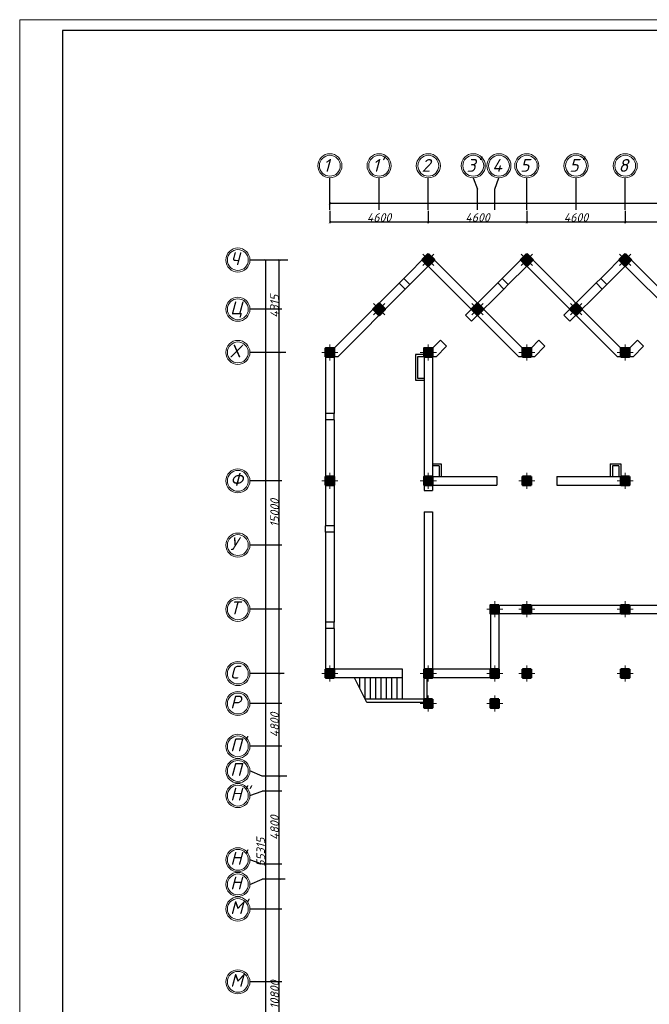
# Model space of a CAD drawing. Header units: millimetres. Extents: x 473009 to 2502882, y 456217 to 1153743.
# Tile 26 of 124: x 1149348 to 1178767, y 493643 to 539633. Entities that reach past the tile are written whole.
import ezdxf

# ---------------------------------------------------------------- set-up
doc = ezdxf.new("R2010")
doc.units = ezdxf.units.MM
doc.layers.add('kolonn', color=7, linetype='Continuous')
doc.layers.add('os', color=3, linetype='Continuous')
doc.layers.add('ЭМ', color=240, linetype='Continuous', lineweight=20)
doc.styles.get("Standard").update_dxf_attribs({"font": 'isocpeui.ttf'})
doc.dimstyles.new('ISO-25', dxfattribs={"dimtxt": 400, "dimasz": 100, "dimexe": 50, "dimexo": 50, "dimgap": 20, "dimtad": 1, "dimdec": 0, "dimtxsty": 'Standard', "dimblk": 'ARCHTICK', "dimcen": 20, "dimclrd": 1, "dimclre": 1, "dimadec": 0, "dimazin": 0, "dimtfac": 1, "dimtdec": 0, "dimtmove": 0, "dimatfit": 3, "dimldrblk": 'ARCHTICK', "dimfxl": 1, "dimarcsym": 0})

# ---------------------------------------------------------------- blocks, each defined once
blk = doc.blocks.new('_ArchTick')
at = {"color": 0, "linetype": 'ByBlock', "const_width": 0.15}
blk.add_lwpolyline([(-0.5, -0.5), (0.5, 0.5)], dxfattribs=at)
blk = doc.blocks.new('*D127')
at = {"color": 1, "lineweight": -2, "transparency": 16777216}
for p, q in [((1161755, 499493), (1161428, 499493)), ((1161478, 488693), (1161478, 499493)), ((1161786, 488693), (1161428, 488693))]:
    blk.add_line(p, q, dxfattribs=at)
at = {"layer": 'Defpoints', "color": 0, "lineweight": 50, "transparency": 16777216}
for p in [(1161478, 499493), (1161805, 499493), (1161836, 488693)]:
    blk.add_point(p, dxfattribs=at)
at = {"color": 1, "lineweight": -2, "transparency": 16777216, "xscale": 100, "yscale": 100, "zscale": 100}
for p, rotation in [((1161478, 499493), 90), ((1161478, 488693), 270)]:
    blk.add_blockref('_ArchTick', p, dxfattribs=dict(at, rotation=rotation))
at = {"color": 0, "transparency": 16777216, "insert": (1161258, 494093), "char_height": 400, "attachment_point": 5, "rotation": 90}
blk.add_mtext('10800', dxfattribs=at)
blk = doc.blocks.new('*D128')
at = {"color": 1, "lineweight": -2, "transparency": 16777216}
for p, q in [((1161825, 504293), (1161428, 504293)), ((1161478, 499493), (1161478, 504293)), ((1161755, 499493), (1161428, 499493))]:
    blk.add_line(p, q, dxfattribs=at)
at = {"layer": 'Defpoints', "color": 0, "lineweight": 50, "transparency": 16777216}
for p in [(1161478, 504293), (1161875, 504293), (1161805, 499493)]:
    blk.add_point(p, dxfattribs=at)
at = {"color": 1, "lineweight": -2, "transparency": 16777216, "xscale": 100, "yscale": 100, "zscale": 100}
for p, rotation in [((1161478, 504293), 90), ((1161478, 499493), 270)]:
    blk.add_blockref('_ArchTick', p, dxfattribs=dict(at, rotation=rotation))
at = {"color": 0, "transparency": 16777216, "insert": (1161258, 501893), "char_height": 400, "attachment_point": 5, "rotation": 90}
blk.add_mtext('4800', dxfattribs=at)
blk = doc.blocks.new('*D129')
at = {"color": 1, "lineweight": -2, "transparency": 16777216}
for p, q in [((1161713, 509093), (1161428, 509093)), ((1161478, 504293), (1161478, 509093)), ((1161825, 504293), (1161428, 504293))]:
    blk.add_line(p, q, dxfattribs=at)
at = {"layer": 'Defpoints', "color": 0, "lineweight": 50, "transparency": 16777216}
for p in [(1161478, 509093), (1161763, 509093), (1161875, 504293)]:
    blk.add_point(p, dxfattribs=at)
at = {"color": 1, "lineweight": -2, "transparency": 16777216, "xscale": 100, "yscale": 100, "zscale": 100}
for p, rotation in [((1161478, 509093), 90), ((1161478, 504293), 270)]:
    blk.add_blockref('_ArchTick', p, dxfattribs=dict(at, rotation=rotation))
at = {"color": 0, "transparency": 16777216, "insert": (1161258, 506693), "char_height": 400, "attachment_point": 5, "rotation": 90}
blk.add_mtext('4800', dxfattribs=at)
blk = doc.blocks.new('*D130')
at = {"color": 1, "lineweight": -2, "transparency": 16777216}
for p, q in [((1161778, 524093), (1161428, 524093)), ((1161478, 509093), (1161478, 524093)), ((1161713, 509093), (1161428, 509093))]:
    blk.add_line(p, q, dxfattribs=at)
at = {"layer": 'Defpoints', "color": 0, "lineweight": 50, "transparency": 16777216}
for p in [(1161478, 524093), (1161828, 524093), (1161763, 509093)]:
    blk.add_point(p, dxfattribs=at)
at = {"color": 1, "lineweight": -2, "transparency": 16777216, "xscale": 100, "yscale": 100, "zscale": 100}
for p, rotation in [((1161478, 524093), 90), ((1161478, 509093), 270)]:
    blk.add_blockref('_ArchTick', p, dxfattribs=dict(at, rotation=rotation))
at = {"color": 0, "transparency": 16777216, "insert": (1161258, 516593), "char_height": 400, "attachment_point": 5, "rotation": 90}
blk.add_mtext('15000', dxfattribs=at)
blk = doc.blocks.new('*D131')
at = {"color": 1, "lineweight": -2, "transparency": 16777216}
for p, q in [((1161883, 528408), (1161428, 528408)), ((1161478, 524093), (1161478, 528408)), ((1161778, 524093), (1161428, 524093))]:
    blk.add_line(p, q, dxfattribs=at)
at = {"layer": 'Defpoints', "color": 0, "lineweight": 50, "transparency": 16777216}
for p in [(1161478, 528408), (1161933, 528408), (1161828, 524093)]:
    blk.add_point(p, dxfattribs=at)
at = {"color": 1, "lineweight": -2, "transparency": 16777216, "xscale": 100, "yscale": 100, "zscale": 100}
for p, rotation in [((1161478, 528408), 90), ((1161478, 524093), 270)]:
    blk.add_blockref('_ArchTick', p, dxfattribs=dict(at, rotation=rotation))
at = {"color": 0, "transparency": 16777216, "insert": (1161258, 526250), "char_height": 400, "attachment_point": 5, "rotation": 90}
blk.add_mtext('4315', dxfattribs=at)
blk = doc.blocks.new('*D142')
at = {"color": 1, "lineweight": -2, "transparency": 16777216}
for p, q in [((1177641, 530699), (1177641, 530126)), ((1182241, 530699), (1182241, 530126)), ((1182241, 530176), (1177641, 530176))]:
    blk.add_line(p, q, dxfattribs=at)
at = {"layer": 'Defpoints', "color": 0, "lineweight": 50, "transparency": 16777216}
for p in [(1177641, 530749), (1182241, 530749), (1177641, 530176)]:
    blk.add_point(p, dxfattribs=at)
at = {"color": 1, "lineweight": -2, "transparency": 16777216, "xscale": 100, "yscale": 100, "zscale": 100, "rotation": 180}
blk.add_blockref('_ArchTick', (1177641, 530176), dxfattribs=at)
at = {"color": 1, "lineweight": -2, "transparency": 16777216, "xscale": 100, "yscale": 100, "zscale": 100}
blk.add_blockref('_ArchTick', (1182241, 530176), dxfattribs=at)
at = {"color": 0, "transparency": 16777216, "insert": (1179941, 530396), "char_height": 400, "attachment_point": 5}
blk.add_mtext('4600', dxfattribs=at)
blk = doc.blocks.new('*D143')
at = {"color": 1, "lineweight": -2, "transparency": 16777216}
for p, q in [((1173041, 530699), (1173041, 530126)), ((1177641, 530699), (1177641, 530126)), ((1177641, 530176), (1173041, 530176))]:
    blk.add_line(p, q, dxfattribs=at)
at = {"layer": 'Defpoints', "color": 0, "lineweight": 50, "transparency": 16777216}
for p in [(1173041, 530749), (1177641, 530749), (1173041, 530176)]:
    blk.add_point(p, dxfattribs=at)
at = {"color": 1, "lineweight": -2, "transparency": 16777216, "xscale": 100, "yscale": 100, "zscale": 100, "rotation": 180}
blk.add_blockref('_ArchTick', (1173041, 530176), dxfattribs=at)
at = {"color": 1, "lineweight": -2, "transparency": 16777216, "xscale": 100, "yscale": 100, "zscale": 100}
blk.add_blockref('_ArchTick', (1177641, 530176), dxfattribs=at)
at = {"color": 0, "transparency": 16777216, "insert": (1175341, 530396), "char_height": 400, "attachment_point": 5}
blk.add_mtext('4600', dxfattribs=at)
blk = doc.blocks.new('*D144')
at = {"color": 1, "lineweight": -2, "transparency": 16777216}
for p, q in [((1168441, 530699), (1168441, 530126)), ((1173041, 530699), (1173041, 530126)), ((1173041, 530176), (1168441, 530176))]:
    blk.add_line(p, q, dxfattribs=at)
at = {"layer": 'Defpoints', "color": 0, "lineweight": 50, "transparency": 16777216}
for p in [(1168441, 530749), (1173041, 530749), (1168441, 530176)]:
    blk.add_point(p, dxfattribs=at)
at = {"color": 1, "lineweight": -2, "transparency": 16777216, "xscale": 100, "yscale": 100, "zscale": 100, "rotation": 180}
blk.add_blockref('_ArchTick', (1168441, 530176), dxfattribs=at)
at = {"color": 1, "lineweight": -2, "transparency": 16777216, "xscale": 100, "yscale": 100, "zscale": 100}
blk.add_blockref('_ArchTick', (1173041, 530176), dxfattribs=at)
at = {"color": 0, "transparency": 16777216, "insert": (1170741, 530396), "char_height": 400, "attachment_point": 5}
blk.add_mtext('4600', dxfattribs=at)
blk = doc.blocks.new('*D145')
at = {"color": 1, "lineweight": -2, "transparency": 16777216}
for p, q in [((1163841, 530699), (1163841, 530126)), ((1168441, 530699), (1168441, 530126)), ((1168441, 530176), (1163841, 530176))]:
    blk.add_line(p, q, dxfattribs=at)
at = {"layer": 'Defpoints', "color": 0, "lineweight": 50, "transparency": 16777216}
for p in [(1163841, 530749), (1168441, 530749), (1163841, 530176)]:
    blk.add_point(p, dxfattribs=at)
at = {"color": 1, "lineweight": -2, "transparency": 16777216, "xscale": 100, "yscale": 100, "zscale": 100, "rotation": 180}
blk.add_blockref('_ArchTick', (1163841, 530176), dxfattribs=at)
at = {"color": 1, "lineweight": -2, "transparency": 16777216, "xscale": 100, "yscale": 100, "zscale": 100}
blk.add_blockref('_ArchTick', (1168441, 530176), dxfattribs=at)
at = {"color": 0, "transparency": 16777216, "insert": (1166141, 530396), "char_height": 400, "attachment_point": 5}
blk.add_mtext('4600', dxfattribs=at)
blk = doc.blocks.new('*D146')
at = {"color": 1, "lineweight": -2, "transparency": 16777216}
for p, q in [((1163841, 531063), (1251041, 531063)), ((1163841, 531035), (1163841, 531013)), ((1251041, 531035), (1251041, 531013))]:
    blk.add_line(p, q, dxfattribs=at)
at = {"layer": 'Defpoints', "color": 0, "lineweight": 50, "transparency": 16777216}
for p in [(1163841, 531085), (1251041, 531085), (1251041, 531063)]:
    blk.add_point(p, dxfattribs=at)
at = {"color": 1, "lineweight": -2, "transparency": 16777216, "xscale": 100, "yscale": 100, "zscale": 100, "rotation": 180}
blk.add_blockref('_ArchTick', (1163841, 531063), dxfattribs=at)
at = {"color": 1, "lineweight": -2, "transparency": 16777216, "xscale": 100, "yscale": 100, "zscale": 100}
blk.add_blockref('_ArchTick', (1251041, 531063), dxfattribs=at)
at = {"color": 0, "transparency": 16777216, "insert": (1207441, 531285), "char_height": 400, "attachment_point": 5}
blk.add_mtext('87200', dxfattribs=at)
blk = doc.blocks.new('*D157')
at = {"color": 1, "lineweight": -2, "transparency": 16777216}
for p, q in [((1160798, 528408), (1160779, 528408)), ((1160829, 528408), (1160829, 473093)), ((1160950, 473093), (1160779, 473093))]:
    blk.add_line(p, q, dxfattribs=at)
at = {"layer": 'Defpoints', "color": 0, "lineweight": 50, "transparency": 16777216}
for p in [(1160848, 528408), (1160829, 473093), (1161000, 473093)]:
    blk.add_point(p, dxfattribs=at)
at = {"color": 1, "lineweight": -2, "transparency": 16777216, "xscale": 100, "yscale": 100, "zscale": 100}
for p, rotation in [((1160829, 528408), 90), ((1160829, 473093), 270)]:
    blk.add_blockref('_ArchTick', p, dxfattribs=dict(at, rotation=rotation))
at = {"color": 0, "transparency": 16777216, "insert": (1160609, 500750), "char_height": 400, "attachment_point": 5, "rotation": 90}
blk.add_mtext('55315', dxfattribs=at)
blk = doc.blocks.new('ghsdd')
at = {"ltscale": 50}
h = blk.add_hatch(color=256, dxfattribs=at)
h.paths.add_polyline_path([(0, 200), (-200, 200), (-200, 0), (0, 0)])
h.paths.add_polyline_path([(200, 0), (200, 200), (0, 200), (0, 0)])
h.paths.add_polyline_path([(0, 0), (-200, 0), (-200, -200), (0, -200)])
h.paths.add_polyline_path([(0, 0), (0, -200), (200, -200), (200, 0)])
at = {"lineweight": 0}
for p, q in [((0, -374), (0, 374)), ((-374, 0), (374, 0))]:
    blk.add_line(p, q, dxfattribs=at)
at = {"lineweight": 50, "ltscale": 50}
blk.add_lwpolyline([(200, 200), (200, -200), (-200, -200), (-200, 200), (200, 200)], dxfattribs=at)
blk = doc.blocks.new('1231234431252433')
at = {"layer": 'ЭМ', "color": 0, "lineweight": 20, "ltscale": 0.5}
blk.add_lwpolyline([(287242, 187022), (413342, 187022), (413342, 269622), (287242, 269622)], close=True, dxfattribs=at)
at = {"layer": 'ЭМ', "color": 0, "lineweight": 30, "ltscale": 0.5}
blk.add_lwpolyline([(289242, 187522), (412842, 187522), (412842, 269122), (289242, 269122)], close=True, dxfattribs=at)

msp = doc.modelspace()

# ---------------------------------------------------------------- linework, layer by layer
at = {"lineweight": 30}
for p, q in [((1167294, 527545.3), (1168441.4, 528692.6)), ((1172841.4, 524292.6), (1168441.4, 528692.6)), ((1171896, 527547.3), (1173041.4, 528692.6)), ((1177441.4, 524292.6), (1173041.4, 528692.6)), ((1176496, 527547.3), (1177641.4, 528692.6)), ((1182041.4, 524292.6), (1177641.4, 528692.6)), ((1167576.9, 527262.4), (1168441.4, 528126.9)), ((1172675.7, 523892.6), (1168441.4, 528126.9)), ((1172178.9, 527264.4), (1173041.4, 528126.9)), ((1177275.7, 523892.6), (1173041.4, 528126.9)), ((1176778.9, 527264.4), (1177641.4, 528126.9)), ((1181875.7, 523892.6), (1177641.4, 528126.9)), ((1167576.9, 527262.4), (1167294, 527545.3)), ((1172178.9, 527264.4), (1171894, 527549.3)), ((1176778.9, 527264.4), (1176494, 527549.3)), ((1164041.4, 524292.6), (1167081.9, 527333.1)), ((1167364.7, 527050.3), (1167081.9, 527333.1)), ((1170175.7, 525826.9), (1171683.9, 527335.1)), ((1171966.7, 527052.3), (1171681.9, 527337.1)), ((1174775.7, 525826.9), (1176283.9, 527335.1)), ((1176566.7, 527052.3), (1176281.9, 527337.1)), ((1164207, 523892.6), (1167364.7, 527050.3)), ((1170458.5, 525544.1), (1171966.7, 527052.3)), ((1175058.5, 525544.1), (1176566.7, 527052.3)), ((1170458.5, 525544.1), (1170175.7, 525826.9)), ((1175058.5, 525544.1), (1174775.7, 525826.9)), ((1168641.4, 524292.6), (1169008.9, 524660.2)), ((1168807, 523892.6), (1169291.8, 524377.3)), ((1169291.8, 524377.3), (1169008.9, 524660.2)), ((1173241.4, 524292.6), (1173608.9, 524660.2)), ((1173407, 523892.6), (1173891.8, 524377.3)), ((1173891.8, 524377.3), (1173608.9, 524660.2)), ((1177841.4, 524292.6), (1178208.9, 524660.2)), ((1178007, 523892.6), (1178491.8, 524377.3)), ((1178491.8, 524377.3), (1178208.9, 524660.2)), ((1163641.4, 524292.6), (1163641.4, 521242.6)), ((1164041.4, 524292.6), (1163641.4, 524292.6)), ((1164041.4, 523892.6), (1164041.4, 521242.6)), ((1164207, 523892.6), (1164041.4, 523892.6)), ((1167841.4, 523992.6), (1167841.4, 522792.6)), ((1168241.4, 523992.6), (1167841.4, 523992.6)), ((1168241.4, 523892.6), (1167941.4, 523892.6)), ((1167941.4, 523892.6), (1167941.4, 522892.6)), ((1168641.4, 524292.6), (1168241.4, 524292.6)), ((1168241.4, 523892.6), (1168241.4, 517642.6)), ((1168641.4, 523892.6), (1168641.4, 518292.6)), ((1168807, 523892.6), (1168641.4, 523892.6)), ((1173407, 523892.6), (1172675.7, 523892.6)), ((1173241.4, 524292.6), (1172841.4, 524292.6)), ((1178007, 523892.6), (1177275.7, 523892.6)), ((1177841.4, 524292.6), (1177441.4, 524292.6)), ((1167841.4, 522792.6), (1168241.4, 522792.6)), ((1167941.4, 522892.6), (1168241.4, 522892.6)), ((1164041.4, 521242.6), (1163641.4, 521242.6)), ((1164041.4, 520942.6), (1163641.4, 520942.6)), ((1163641.4, 520942.6), (1163641.4, 515992.6)), ((1164041.4, 520942.6), (1164041.4, 515992.6)), ((1168641.4, 518892.6), (1169041.4, 518892.6)), ((1168941.4, 518792.6), (1168641.4, 518792.6)), ((1168941.4, 518792.6), (1168941.4, 518292.6)), ((1169041.4, 518892.6), (1169041.4, 518292.6)), ((1176941.4, 518892.6), (1177441.4, 518892.6)), ((1176941.4, 518892.6), (1176941.4, 518292.6)), ((1177341.4, 518792.6), (1177041.4, 518792.6)), ((1177041.4, 518792.6), (1177041.4, 518292.6)), ((1177341.4, 518792.6), (1177341.4, 518292.6)), ((1177441.4, 518892.6), (1177441.4, 518292.6)), ((1168641.4, 518292.6), (1171641.4, 518292.6)), ((1168641.4, 517892.6), (1168641.4, 517642.6)), ((1168641.4, 517892.6), (1171641.4, 517892.6)), ((1171641.4, 518292.6), (1171641.4, 517892.6)), ((1172841.4, 518292.6), (1173241.4, 518292.6)), ((1172841.4, 518292.6), (1172841.4, 517892.6)), ((1172841.4, 517892.6), (1173241.4, 517892.6)), ((1173241.4, 518292.6), (1173241.4, 517892.6)), ((1174441.4, 518292.6), (1177841.4, 518292.6)), ((1174441.4, 518292.6), (1174441.4, 517892.6)), ((1174441.4, 517892.6), (1177841.4, 517892.6)), ((1177841.4, 518292.6), (1177841.4, 517892.6)), ((1168241.4, 517642.6), (1168641.4, 517642.6)), ((1168241.4, 516642.6), (1168241.4, 509292.6)), ((1168241.4, 516642.6), (1168641.4, 516642.6)), ((1168641.4, 516642.6), (1168641.4, 509292.6)), ((1164041.4, 515992.6), (1163641.4, 515992.6)), ((1163641.4, 515692.6), (1163641.4, 511492.6)), ((1164041.4, 515692.6), (1163641.4, 515692.6)), ((1164041.4, 515692.6), (1164041.4, 511492.6)), ((1171341.4, 512292.6), (1200941.4, 512292.6)), ((1171341.4, 512292.6), (1171341.4, 509292.6)), ((1171341.4, 511892.6), (1200941.4, 511892.6)), ((1171741.4, 511892.6), (1171741.4, 508892.6)), ((1164041.4, 511492.6), (1163641.4, 511492.6)), ((1163641.4, 511192.6), (1163641.4, 508892.6)), ((1164041.4, 511192.6), (1163641.4, 511192.6)), ((1164041.4, 511192.6), (1164041.4, 509292.6)), ((1167241.4, 509292.6), (1164041.4, 509292.6)), ((1167241.4, 508892.6), (1167241.4, 509292.6)), ((1171341.4, 509292.6), (1168641.4, 509292.6)), ((1167241.4, 508892.6), (1163641.4, 508892.6)), ((1171741.4, 508892.6), (1168241.4, 508892.6)), ((1168241.4, 507892.6), (1168241.4, 508892.6)), ((1168391.4, 507892.6), (1168391.4, 508892.6)), ((1168241.4, 507892.6), (1165491.4, 507892.6)), ((1168241.4, 507742.6), (1165566.4, 507742.6))]:
    msp.add_line(p, q, dxfattribs=at)
for p, q in [((1167294, 527545.3), (1167081.9, 527333.1)), ((1171683.9, 527335.1), (1171894, 527549.3)), ((1176283.9, 527335.1), (1176494, 527549.3)), ((1167364.7, 527050.3), (1167576.9, 527262.4)), ((1172178.9, 527264.4), (1171966.7, 527052.3)), ((1176778.9, 527264.4), (1176566.7, 527052.3)), ((1163641.4, 521242.6), (1163641.4, 520942.6)), ((1164041.4, 520942.6), (1164041.4, 521242.6)), ((1163641.4, 515692.6), (1163641.4, 515992.6)), ((1164041.4, 515992.6), (1164041.4, 515692.6)), ((1163641.4, 511492.6), (1163641.4, 511192.6)), ((1164041.4, 511192.6), (1164041.4, 511492.6)), ((1165566.4, 507742.6), (1164991.4, 508892.6)), ((1165241.4, 508392.6), (1165241.4, 508892.6)), ((1165491.4, 507892.6), (1165491.4, 508892.6)), ((1165741.4, 507892.6), (1165741.4, 508892.6)), ((1165991.4, 507892.6), (1165991.4, 508892.6)), ((1166241.4, 507892.6), (1166241.4, 508892.6)), ((1166491.4, 507892.6), (1166491.4, 508892.6)), ((1166741.4, 507892.6), (1166741.4, 508892.6)), ((1166991.4, 507892.6), (1166991.4, 508892.6)), ((1167241.4, 507892.6), (1167241.4, 508892.6))]:
    msp.add_line(p, q)
at = {"layer": 'os', "color": 0}
for p, q in [((1163841.4, 530748.8), (1163841.4, 532248.8)), ((1166141.4, 530748.8), (1166141.4, 532248.8)), ((1168441.4, 530748.8), (1168441.4, 532248.8)), ((1173041.4, 530748.8), (1173041.4, 532248.8)), ((1175341.4, 530748.8), (1175341.4, 532248.8)), ((1177641.4, 530748.8), (1177641.4, 532248.8)), ((1170741.4, 530748.8), (1170741.4, 531718.7)), ((1170741.4, 530748.8), (1170741.4, 531718.7)), ((1171541.4, 530748.8), (1171541.4, 531718.7)), ((1171541.4, 530748.8), (1171541.4, 531718.7)), ((1161591.4, 528407.6), (1160105.5, 528407.6)), ((1161591.4, 526107.6), (1160105.5, 526107.6)), ((1161591.4, 524092.6), (1160105.5, 524092.6)), ((1161591.4, 518092.6), (1160105.5, 518092.6)), ((1161591.4, 515092.6), (1160105.5, 515092.6)), ((1161591.4, 512092.6), (1160105.5, 512092.6)), ((1161591.4, 509092.6), (1160105.5, 509092.6)), ((1161591.4, 507692.6), (1160105.5, 507692.6)), ((1161591.4, 505692.6), (1160105.5, 505692.6)), ((1161591.4, 504292.6), (1160682.6, 504292.6)), ((1161591.4, 503592.6), (1160682.6, 503592.6)), ((1161591.4, 500192.6), (1160671.5, 500192.6)), ((1161591.4, 499492.6), (1160671.5, 499492.6)), ((1161591.4, 498092.6), (1160105.5, 498092.6)), ((1161591.4, 494692.6), (1160105.5, 494692.6))]:
    msp.add_line(p, q, dxfattribs=at)
for points in [[(1170541.4, 532248.8), (1170741.4, 531718.7)], [(1171541.4, 531718.7), (1171741.4, 532248.8)], [(1160682.6, 504292.6), (1160105.5, 504542.6)], [(1160105.5, 503392.6), (1160682.6, 503592.6)], [(1160671.5, 500192.6), (1160105.5, 500392.6)], [(1160105.5, 499242.6), (1160671.5, 499492.6)]]:
    msp.add_lwpolyline(points, dxfattribs=at)
at = {"layer": 'os', "color": 0, "lineweight": 0}
for centre, radius in [((1163841.4, 532811.3), 562.5), ((1163841.4, 532811.3), 487.5), ((1166141.4, 532811.3), 562.5), ((1166141.4, 532811.3), 487.5), ((1168441.4, 532811.3), 562.5), ((1168441.4, 532811.3), 487.5), ((1170541.4, 532811.3), 562.5), ((1170541.4, 532811.3), 487.5), ((1171741.4, 532811.3), 562.5), ((1171741.4, 532811.3), 487.5), ((1173041.4, 532811.3), 562.5), ((1173041.4, 532811.3), 487.5), ((1175341.4, 532811.3), 562.5), ((1175341.4, 532811.3), 487.5), ((1177641.4, 532811.3), 562.5), ((1177641.4, 532811.3), 487.5), ((1159543, 528407.6), 562.5), ((1159543, 528407.6), 487.5), ((1159543, 526107.6), 562.5), ((1159543, 526107.6), 487.5), ((1159543, 524092.6), 562.5), ((1159543, 524092.6), 487.5), ((1159543, 518092.6), 562.5), ((1159543, 518092.6), 487.5), ((1159543, 515092.6), 562.5), ((1159543, 515092.6), 487.5), ((1159543, 512092.6), 562.5), ((1159543, 512092.6), 487.5), ((1159543, 509092.6), 562.5), ((1159543, 509092.6), 487.5), ((1159543, 507692.6), 562.5), ((1159543, 507692.6), 487.5), ((1159543, 505692.6), 562.5), ((1159543, 505692.6), 487.5), ((1159543, 504542.6), 562.5), ((1159543, 504542.6), 487.5), ((1159543, 503392.6), 562.5), ((1159543, 503392.6), 487.5), ((1159543, 500392.6), 562.5), ((1159543, 500392.6), 487.5), ((1159543, 499242.6), 562.5), ((1159543, 499242.6), 487.5), ((1159543, 498092.6), 562.5), ((1159543, 498092.6), 487.5), ((1159543, 494692.6), 562.5), ((1159543, 494692.6), 487.5)]:
    msp.add_circle(centre, radius, dxfattribs=at)

# ---------------------------------------------------------------- block references
at = {"lineweight": 50}
msp.add_blockref('1231234431252433', (862106.2, 270011.4), dxfattribs=at)
at = {"layer": 'kolonn', "xscale": -1, "rotation": 315}
for p in [(1168441.4, 528409.7), (1173041.4, 528409.7), (1177641.4, 528409.7)]:
    msp.add_blockref('ghsdd', p, dxfattribs=at)
at = {"layer": 'kolonn', "rotation": 45.00000000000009}
for p in [(1166141.4, 526105.7), (1170741.4, 526109.7), (1175341.4, 526109.7)]:
    msp.add_blockref('ghsdd', p, dxfattribs=at)
at = {"layer": 'kolonn'}
for p in [(1163841.4, 524092.6), (1168441.4, 524092.6), (1173041.4, 524092.6), (1177641.4, 524092.6), (1163841.4, 518092.6), (1168441.4, 518092.6), (1173041.4, 518092.6), (1177641.4, 518092.6), (1171541.4, 512092.6), (1173041.4, 512092.6), (1177641.4, 512092.6), (1163841.4, 509092.6), (1168441.4, 509092.6), (1171541.4, 509092.6), (1173041.4, 509092.6), (1177641.4, 509092.6), (1168441.4, 507692.6), (1171541.4, 507692.6)]:
    msp.add_blockref('ghsdd', p, dxfattribs=at)

# ---------------------------------------------------------------- texts
at = {"ltscale": 50}
for s, p in [('1', (1163528.9, 532527.7)), ("1'", (1165828.9, 532527.7)), ('2', (1168128.9, 532527.7)), ("3'", (1170228.9, 532527.7)), ('4', (1171428.9, 532527.7)), ('5', (1172728.9, 532527.7)), ("5'", (1175028.9, 532527.7)), ('8', (1177328.9, 532527.7)), ('Ч', (1159185, 528174)), ('Ц', (1159185, 525874)), ('Х', (1159185, 523859)), ('Ф', (1159185, 517859)), ('У', (1159185, 514859)), ('Т', (1159185, 511859)), ('С', (1159185, 508859)), ('Р', (1159185, 507459)), ("П'", (1159185, 505459)), ('П', (1159185, 504309)), ("Н''", (1159185, 503159)), ("Н'", (1159185, 500159)), ('Н', (1159185, 499009)), ("М'", (1159185, 497859)), ('М', (1159185, 494459))]:
    msp.add_text(s, height=600, dxfattribs=at).set_placement(p)

# ---------------------------------------------------------------- dimensions: what is measured, and where the dimension line sits
dim = msp.add_linear_dim(base=(1251041.4, 531062.7), p1=(1163841.4, 531085.5), p2=(1251041.4, 531085.5), dimstyle='ISO-25')
dim.commit()
dim.dimension.update_dxf_attribs({"geometry": '*D146', "text_midpoint": (1207441.4, 531285.3)})
for base, p1, p2, picture, middle in [((1163841.4, 530176.3), (1168441.4, 530748.8), (1163841.4, 530748.8), '*D145', (1166141.4, 530396.3)), ((1168441.4, 530176.3), (1173041.4, 530748.8), (1168441.4, 530748.8), '*D144', (1170741.4, 530396.3)), ((1173041.4, 530176.3), (1177641.4, 530748.8), (1173041.4, 530748.8), '*D143', (1175341.4, 530396.3)), ((1177641.4, 530176.3), (1182241.4, 530748.8), (1177641.4, 530748.8), '*D142', (1179941.4, 530396.3))]:
    dim = msp.add_linear_dim(base=base, p1=p1, p2=p2, dimstyle='ISO-25', override={"dimtmove": 1})
    dim.commit()
    dim.dimension.update_dxf_attribs({"geometry": picture, "text_midpoint": middle})
dim = msp.add_linear_dim(base=(1160828.6, 473092.6), p1=(1160848.5, 528407.6), p2=(1161000, 473092.6), angle=90, dimstyle='ISO-25')
dim.commit()
dim.dimension.update_dxf_attribs({"geometry": '*D157', "text_midpoint": (1160608.6, 500750.1)})
for base, p1, p2, picture, middle in [((1161477.8, 528407.6), (1161828.1, 524092.6), (1161932.9, 528407.6), '*D131', (1161257.8, 526250.1)), ((1161477.8, 524092.6), (1161762.6, 509092.6), (1161828.1, 524092.6), '*D130', (1161257.8, 516592.6)), ((1161477.8, 509092.6), (1161874.8, 504292.6), (1161762.6, 509092.6), '*D129', (1161257.8, 506692.6)), ((1161477.8, 504292.6), (1161805.3, 499492.6), (1161874.8, 504292.6), '*D128', (1161257.8, 501892.6)), ((1161477.8, 499492.6), (1161836.3, 488692.6), (1161805.3, 499492.6), '*D127', (1161257.8, 494092.6))]:
    dim = msp.add_linear_dim(base=base, p1=p1, p2=p2, angle=90, dimstyle='ISO-25', override={"dimtmove": 1})
    dim.commit()
    dim.dimension.update_dxf_attribs({"geometry": picture, "text_midpoint": middle})

doc.saveas('drawing.dxf')
